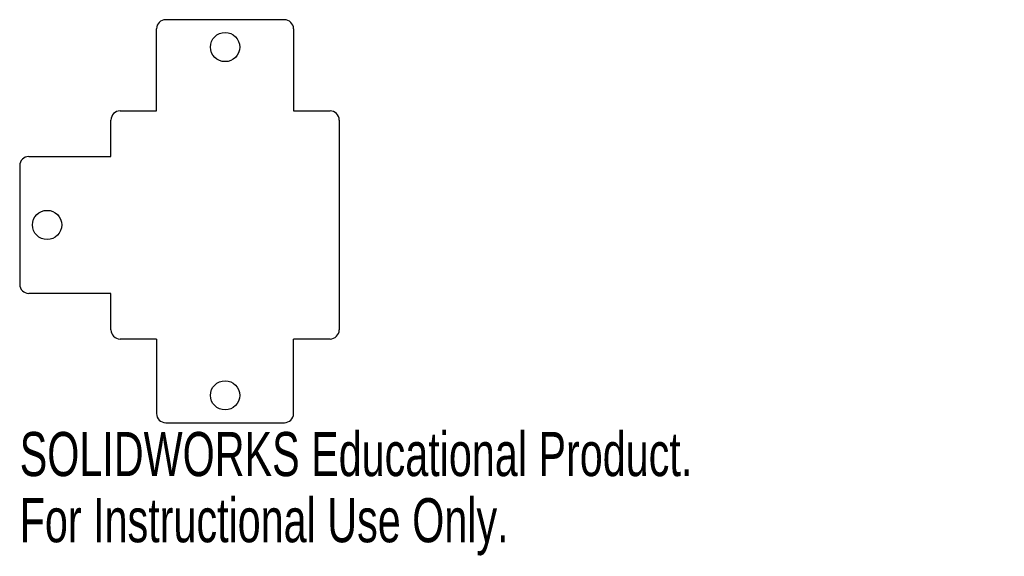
# Model space of a CAD drawing. Header units: inches. Extents: x -0.79 to 3.46, y -1.53 to 0.79.
import ezdxf

# ---------------------------------------------------------------- set-up
doc = ezdxf.new("R2010")
doc.units = ezdxf.units.IN
doc.header["$MEASUREMENT"] = 0
doc.styles.add('SLDTEXTSTYLE0', font='TXT', dxfattribs={"width": 0.7})

msp = doc.modelspace()

# ---------------------------------------------------------------- linework, layer by layer
at = {"color": 7, "linetype": 'Continuous', "lineweight": 25}
for p, q in [((0.3543, 0.7874), (-0.1575, 0.7874)), ((-0.1969, 0.3937), (-0.1969, 0.748)), ((0.3937, 0.748), (0.3937, 0.3937)), ((-0.3543, 0.3937), (-0.1969, 0.3937)), ((0.3937, 0.3937), (0.5512, 0.3937)), ((-0.3937, 0.1969), (-0.3937, 0.3543)), ((0.5906, 0.3543), (0.5906, -0.5512)), ((-0.748, 0.1969), (-0.3937, 0.1969)), ((-0.7874, 0.1575), (-0.7874, -0.3543)), ((-0.3937, -0.3937), (-0.748, -0.3937)), ((-0.3937, -0.5512), (-0.3937, -0.3937)), ((-0.1969, -0.5906), (-0.3543, -0.5906)), ((-0.1969, -0.5906), (-0.1969, -0.9124)), ((0.5512, -0.5906), (0.3937, -0.5906)), ((0.3937, -0.9124), (0.3937, -0.5906)), ((-0.1575, -0.9518), (0.3543, -0.9518))]:
    msp.add_line(p, q, dxfattribs=at)
for centre in [(0.0984, 0.6693), (-0.6693, -0.0984), (0.0984, -0.8337)]:
    msp.add_circle(centre, 0.063, dxfattribs=at)
for centre, start, end in [((-0.1575, 0.748), 90, 180), ((0.3543, 0.748), 0, 90), ((-0.3543, 0.3543), 90, 180), ((0.5512, 0.3543), 0, 90), ((-0.748, 0.1575), 90, 180), ((-0.748, -0.3543), 180, 270), ((-0.3543, -0.5512), 180, 270), ((0.5512, -0.5512), 270, 0), ((-0.1575, -0.9124), 180, 270), ((0.3543, -0.9124), 270, 0)]:
    msp.add_arc(centre, 0.0394, start, end, dxfattribs=at)

# ---------------------------------------------------------------- texts
at = {"color": 7, "linetype": 'Continuous', "char_height": 0.1903, "attachment_point": 1, "style": 'SLDTEXTSTYLE0'}
for s, insert in [('SOLIDWORKS Educational Product.', (-0.7874, -0.9919)), ('For Instructional Use Only.', (-0.7874, -1.2774))]:
    msp.add_mtext(s, dxfattribs=dict(at, insert=insert))

doc.saveas('drawing.dxf')
